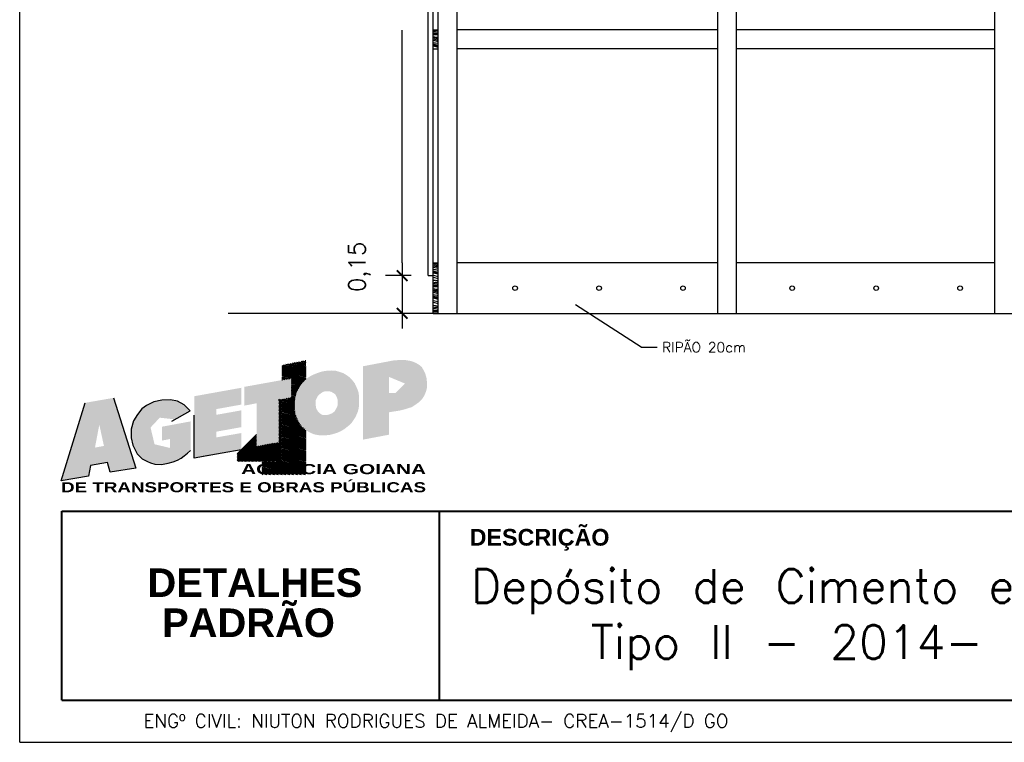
# Model space of a CAD drawing. Header units: inches. Extents: x -2.8 to 33.9, y 2.9 to 17.5.
# Tile 1 of 7: x -2.8 to 3, y 2.9 to 7.2. Entities that reach past the tile are written whole.
import ezdxf
from ezdxf.enums import TextEntityAlignment as Align

# ---------------------------------------------------------------- set-up
doc = ezdxf.new("R2010")
doc.units = ezdxf.units.IN
doc.header["$MEASUREMENT"] = 0
doc.layers.add('ESPEC', color=2, linetype='Continuous')
doc.layers.add('ESTRUT', color=12, linetype='Continuous')
doc.styles.add('REGUA80', font='simplex.shx')
doc.styles.get("Standard").update_dxf_attribs({"font": 'txt.shx', "height": 0.1})
doc.styles.add('SWISE', font='swisseb.ttf')
pattern_1 = [(0, (-0.41097, -1.22794), (0, 0.15), [0.03, -0.045, 0.015, -0.06]), (0, (-0.30597, -1.22419), (0, 0.15), [0.03, -0.12]), (0, (-0.32097, -1.21669), (0, 0.15), [0.015, -0.135]), (0, (-0.40347, -1.21294), (0, 0.15), [0.0075, -0.105, 0.0075, -0.03]), (0, (-0.35097, -1.20544), (0, 0.15), [0.03, -0.045, 0.0075, -0.0675]), (0, (-0.38847, -1.20169), (0, 0.15), [0.0225, -0.1275]), (0, (-0.35097, -1.19794), (0, 0.15), [0.045, -0.105]), (0, (-0.39597, -1.19419), (0, 0.15), [0.03, -0.12]), (0, (-0.33597, -1.19044), (0, 0.15), [0.075, -0.075]), (0, (-0.38097, -1.18294), (0, 0.15), [0.015, -0.045, 0.03, -0.06]), (0, (-0.27597, -1.17919), (0, 0.15), [0.03, -0.12]), (0, (-0.30597, -1.17544), (0, 0.15), [0.015, -0.135]), (0, (-0.33597, -1.17169), (0, 0.15), [0.015, -0.135]), (0, (-0.41097, -1.16794), (0, 0.15), [0.03, -0.12]), (0, (-0.33597, -1.16419), (0, 0.15), [0.03, -0.12]), (0, (-0.33597, -1.15669), (0, 0.15), [0.03, -0.03, 0.03, -0.06]), (0, (-0.36597, -1.14919), (0, 0.15), [0.015, -0.075, 0.03, -0.03]), (0, (-0.33597, -1.14544), (0, 0.15), [0.045, -0.105]), (0, (-0.33597, -1.13794), (0, 0.15), [0.03, -0.12]), (0, (-0.39597, -1.13419), (0, 0.15), [0.045, -0.06, 0.015, -0.03]), (0, (-0.39597, -1.12669), (0, 0.15), [0.075, -0.075]), (0, (-0.30597, -1.12294), (0, 0.15), [0.015, -0.135]), (0, (-0.35097, -1.11919), (0, 0.15), [0.03, -0.12]), (0, (-0.38097, -1.11544), (0, 0.15), [0.015, -0.06, 0.015, -0.06]), (0, (-0.39597, -1.11169), (0, 0.15), [0.015, -0.045, 0.03, -0.06]), (0, (-0.36597, -1.10794), (0, 0.15), [0.015, -0.075, 0.015, -0.045]), (0, (-0.33597, -1.10419), (0, 0.15), [0.045, -0.105]), (0, (-0.39597, -1.09669), (0, 0.15), [0.03, -0.12]), (0, (-0.32097, -1.09294), (0, 0.15), [0.015, -0.135]), (0, (-0.29097, -1.08919), (0, 0.15), [0.015, -0.135]), (14.03624, (-0.305966, -1.216687), (0.15, -5e-12), [0.01545, -0.6030158]), (14.03624, (-0.290966, -1.182937), (0.15, -5e-12), [0.01545, -0.6030158]), (14.03624, (-0.305966, -1.092937), (0.15, -5e-12), [0.01545, -0.6030158]), (14.03624, (-0.350966, -1.149187), (0.15, -5e-12), [0.01545, -0.6030158]), (14.03624, (-0.320966, -1.126687), (0.15, -5e-12), [0.01545, -0.6030158]), (14.03624, (-0.305966, -1.137937), (0.15, -5e-12), [0.01545, -0.6030158]), (14.03624, (-0.380966, -1.111687), (0.15, -5e-12), [0.01545, -0.6030158]), (14.03624, (-0.320966, -1.119187), (0.15, -5e-12), [0.01545, -0.6030158]), (14.03624, (-0.290966, -1.175437), (0.15, -5e-12), [0.0309, -0.5875658]), (14.03624, (-0.305966, -1.164187), (0.15, -5e-12), [0.0309, -0.5875658]), (14.03624, (-0.305966, -1.156687), (0.15, -5e-12), [0.0309, -0.5875658]), (165.96376, (-0.350966, -1.205437), (-0.15, -5e-12), [0.01545, -0.0309, 0.01545, -0.5566658]), (165.96376, (-0.380966, -1.182937), (-0.15, -5e-12), [0.01545, -0.6030158]), (165.96376, (-0.380966, -1.115437), (-0.15, -5e-12), [0.0309, -0.5875658]), (194.03624, (-0.305966, -1.224187), (-0.15, 5e-12), [0.01545, -0.6030158]), (345.96376, (-0.275966, -1.224187), (0.15, 5e-12), [0.01545, -0.6030158]), (345.96376, (-0.320966, -1.171687), (0.15, 5e-12), [0.01545, -0.6030158]), (345.96376, (-0.290966, -1.145437), (0.15, 5e-12), [0.01545, -0.6030158]), (345.96376, (-0.350966, -1.134187), (0.15, 5e-12), [0.01545, -0.6030158]), (345.96376, (-0.365966, -1.115437), (0.15, 5e-12), [0.01545, -0.6030158]), (345.96376, (-0.350966, -1.107937), (0.15, 5e-12), [0.01545, -0.6030158]), (345.96376, (-0.350966, -1.134187), (0.15, 5e-12), [0.01545, -0.6030158]), (345.96376, (-0.305966, -1.111687), (0.15, 5e-12), [0.0618, -0.5566658]), (345.96376, (-0.395966, -1.212937), (0.15, 5e-12), [0.0618, -0.5566658]), (345.96376, (-0.380966, -1.201687), (0.15, 5e-12), [0.0618, -0.5566658]), (345.96376, (-0.365966, -1.194187), (0.15, 5e-12), [0.01545, -0.0309, 0.0309, -0.5412158]), (345.96376, (-0.365966, -1.182937), (0.15, 5e-12), [0.0309, -0.0309, 0.0309, -0.5257658]), (345.96376, (-0.380966, -1.167937), (0.15, 5e-12), [0.0618, -0.5566658]), (345.96376, (-0.395966, -1.156687), (0.15, 5e-12), [0.0618, -0.5566658]), (345.96376, (-0.395966, -1.149187), (0.15, 5e-12), [0.0618, -0.5566658]), (345.96376, (-0.290966, -1.104187), (0.15, 5e-12), [0.01545, -0.6030158]), (345.96377, (-0.275966, -1.089187), (0.15, 3e-08), [0.0309, -0.5875658]), (345.96377, (-0.365966, -1.096687), (0.15, 3e-08), [0.0309, -0.5875658]), (345.96376, (-0.380966, -1.227937), (0.15, 3e-09), [0.0618, -0.5566658]), (345.96376, (-0.290966, -1.122937), (0.15, 3e-09), [0.04635, -0.5721158]), (345.96376, (-0.275966, -1.134187), (0.15, 3e-09), [0.0927, -0.5257658])]

# ---------------------------------------------------------------- blocks, each defined once
blk = doc.blocks.new('_ARCHTICK')
at = {"color": 0, "linetype": 'ByBlock', "lineweight": -2}
blk.add_solid([(0.398, 0.309), (0.309, 0.398), (-0.309, -0.398), (-0.398, -0.309)], dxfattribs=at)

msp = doc.modelspace()

# ---------------------------------------------------------------- hatches: boundary and pattern name
h = msp.add_hatch()
h.set_pattern_fill('MADEIRA', color=256, scale=0.15, style=0)
h.set_pattern_definition(pattern_1)
h.paths.add_polyline_path([(-0.351, 7.1438), (-0.381, 7.1438), (-0.381, 7.0313), (-0.351, 7.0313)])
h = msp.add_hatch()
h.set_pattern_fill('MADEIRA', color=256, scale=0.15, style=0)
h.set_pattern_definition(pattern_1)
h.paths.add_polyline_path([(-0.351, 5.7563), (-0.381, 5.7563), (-0.381, 5.4563), (-0.351, 5.4563)])
h = msp.add_hatch(color=152)
h.paths.add_polyline_path([(-2.2842, 4.9532), (-2.453, 4.9239), (-2.5963, 4.4595), (-2.4328, 4.4875), (-2.4218, 4.5499), (-2.319, 4.5682), (-2.3044, 4.5114), (-2.1502, 4.5352)])
h.paths.add_polyline_path([(-2.3944, 4.6575), (-2.3686, 4.7937), (-2.341, 4.6672)], flags=16)
h.paths.add_polyline_path([(-2.1436, 4.6202), (-2.1136, 4.5903), (-2.0818, 4.5739), (-2.0645, 4.5658), (-2.0373, 4.5594), (-1.9982, 4.5576), (-1.9592, 4.564), (-1.9283, 4.5721), (-1.9038, 4.583), (-1.882, 4.5948), (-1.8629, 4.6084), (-1.8429, 4.6239), (-1.8248, 4.6393), (-1.8239, 4.8135), (-1.9946, 4.7818), (-1.9946, 4.6992), (-1.9483, 4.7083), (-1.9483, 4.6554), (-2.0396, 4.6771), (-2.0635, 4.7767), (-2.0087, 4.8354), (-1.9177, 4.8253), (-1.8275, 4.8771), (-1.8638, 4.9125), (-1.9038, 4.9333), (-1.9456, 4.9415), (-1.9955, 4.9406), (-2.0436, 4.9288), (-2.0872, 4.9088), (-2.1154, 4.8871), (-2.1417, 4.8544), (-2.1653, 4.8163), (-2.179, 4.7663), (-2.179, 4.7146), (-2.1699, 4.671)])
h.paths.add_polyline_path([(-1.8029, 4.8511), (-1.8029, 4.5945), (-1.7495, 4.6043), (-1.5232, 4.644), (-1.5232, 4.744), (-1.6711, 4.7181), (-1.6711, 4.7523), (-1.5232, 4.7789), (-1.5232, 4.879), (-1.6711, 4.8525), (-1.6711, 4.8866), (-1.5232, 4.9132), (-1.5232, 5.0133), (-1.8029, 4.9631)])
h.paths.add_polyline_path([(-1.3003, 4.9433), (-1.2263, 4.9563), (-1.2263, 5.069), (-1.506, 5.0187), (-1.506, 4.9068), (-1.4321, 4.9212), (-1.4321, 4.6646), (-1.3003, 4.689)])
h.paths.add_polyline_path([(-1.1942, 4.8346), (-1.1813, 4.8073), (-1.166, 4.7856), (-1.1403, 4.7631), (-1.1195, 4.7495), (-1.0913, 4.7366), (-1.0568, 4.7302), (-1.0231, 4.7302), (-0.9933, 4.7334), (-0.9676, 4.7407), (-0.9484, 4.7471), (-0.9299, 4.7551), (-0.909, 4.768), (-0.8865, 4.7856), (-0.8696, 4.8001), (-0.856, 4.8193), (-0.8447, 4.8362), (-0.8351, 4.8571), (-0.8279, 4.8755), (-0.8239, 4.894), (-0.8215, 4.9092), (-0.8215, 4.9606), (-0.8255, 4.9879), (-0.8319, 5.0056), (-0.8407, 5.0256), (-0.848, 5.0409), (-0.864, 5.0609), (-0.8769, 5.0746), (-0.8953, 5.0882), (-0.917, 5.1011), (-0.9411, 5.1091), (-0.9612, 5.1147), (-0.9837, 5.1163), (-1.0006, 5.1155), (-1.0207, 5.1139), (-1.0399, 5.1107), (-1.0512, 5.1075), (-1.0737, 5.0995), (-1.0986, 5.0898), (-1.1211, 5.077), (-1.1427, 5.0617), (-1.1628, 5.0417), (-1.1765, 5.0216), (-1.1917, 4.9943), (-1.2022, 4.963), (-1.207, 4.9309), (-1.207, 4.8972), (-1.2038, 4.8627)])
h.paths.add_polyline_path([(-1.0737, 4.9526), (-1.0801, 4.9381), (-1.0801, 4.91), (-1.0769, 4.8908), (-1.0689, 4.8755), (-1.0536, 4.8595), (-1.0399, 4.8522), (-1.0174, 4.8506), (-0.9998, 4.8546), (-0.9837, 4.8611), (-0.9684, 4.8715), (-0.9588, 4.8884), (-0.9508, 4.9028), (-0.9484, 4.9261), (-0.95, 4.9445), (-0.9556, 4.9598), (-0.9628, 4.9734), (-0.9749, 4.9823), (-0.9893, 4.9903), (-1.0054, 4.9927), (-1.0231, 4.9927), (-1.0351, 4.9895), (-1.0464, 4.9823), (-1.0576, 4.9742), (-1.0664, 4.9654)], flags=16)
h.paths.add_polyline_path([(-0.7978, 4.7049), (-0.6444, 4.7339), (-0.6444, 4.8675), (-0.5785, 4.878), (-0.5484, 4.8855), (-0.5069, 4.8987), (-0.4655, 4.9269), (-0.4476, 4.9448), (-0.4325, 4.9683), (-0.4231, 4.9919), (-0.4165, 5.0173), (-0.4174, 5.0455), (-0.4203, 5.0719), (-0.4268, 5.0954), (-0.4372, 5.1171), (-0.4485, 5.1369), (-0.4655, 5.151), (-0.4871, 5.1632), (-0.5126, 5.1726), (-0.5502, 5.1792), (-0.5832, 5.1783), (-0.6152, 5.1764), (-0.7978, 5.1416)])
h.paths.add_polyline_path([(-0.6435, 4.9825), (-0.6435, 5.0781), (-0.5487, 5.0386), (-0.6049, 4.9825)], flags=16)
at = {"layer": 'ESTRUT'}
h = msp.add_hatch(dxfattribs=at)
h.set_pattern_fill('ANSI31', color=1, scale=0.047297, angle=120, style=0)
h.set_pattern_definition([(165, (-2.912691, 2.192619), (-0.00153018, -0.00571071), [])])
h.paths.add_polyline_path([(-1.139, 4.762), (-1.166, 4.7856), (-1.1813, 4.8073), (-1.1942, 4.8346), (-1.2038, 4.8627), (-1.207, 4.8972), (-1.207, 4.9309), (-1.2022, 4.963), (-1.1917, 4.9943), (-1.1765, 5.0216), (-1.1628, 5.0417), (-1.1427, 5.0617), (-1.139, 5.0644), (-1.139, 5.1774), (-1.2827, 5.1485), (-1.2827, 5.0589), (-1.2263, 5.069), (-1.2263, 4.9563), (-1.2827, 4.9464), (-1.2827, 4.5746), (-1.4006, 4.5746), (-1.4006, 4.4972), (-1.139, 4.4972)])
h = msp.add_hatch(dxfattribs=at)
h.set_pattern_fill('ANSI31', color=1, scale=0.047297, style=0)
h.set_pattern_definition([(45, (-2.912691, 2.192619), (-0.00418053, 0.00418053), [])])
h.paths.add_polyline_path([(-1.2827, 4.9464), (-1.3003, 4.9433), (-1.3003, 4.689), (-1.4006, 4.6704), (-1.4006, 4.5746), (-1.2827, 4.5746)])

# ---------------------------------------------------------------- linework, layer by layer
for p, q in [((-2.8427, 2.9034), (-2.8427, 17.5284)), ((-0.381, 5.4563), (-0.381, 9.5813)), ((-0.2385, 5.4563), (-0.2385, 9.6113)), ((1.314, 5.4563), (1.314, 9.6113)), ((1.4265, 5.4563), (1.4265, 9.6113)), ((2.964, 5.4563), (2.964, 9.6113)), ((-0.411, 5.6813), (-0.411, 8.9783)), ((-0.351, 7.1438), (-0.351, 8.9138)), ((-0.5653, 5.7563), (-0.5653, 7.1413)), ((-0.381, 7.1438), (-0.351, 7.1438)), ((-0.351, 7.0313), (-0.351, 7.1438)), ((1.314, 7.1438), (-0.2385, 7.1438)), ((2.964, 7.1438), (1.4265, 7.1438)), ((-0.381, 7.0313), (-0.351, 7.0313)), ((-0.351, 5.7563), (-0.351, 7.0313)), ((1.314, 7.0313), (-0.2385, 7.0313)), ((2.964, 7.0313), (1.4265, 7.0313)), ((-0.5653, 5.7563), (-0.5653, 5.4563)), ((-0.381, 5.7563), (-0.351, 5.7563)), ((-0.351, 5.4563), (-0.351, 5.7563)), ((1.314, 5.7563), (-0.2385, 5.7563)), ((2.964, 5.7563), (1.4265, 5.7563)), ((-0.511, 5.6813), (-0.6653, 5.6813)), ((-0.411, 5.6813), (-0.381, 5.6813)), ((-0.381, 5.4563), (-1.6005, 5.4563)), ((-0.511, 5.4563), (-0.6653, 5.4563)), ((-0.5653, 5.4563), (-0.5653, 5.3663)), ((-0.381, 5.4563), (-0.351, 5.4563)), ((-0.381, 5.4563), (4.6628, 5.4563)), ((0.8587, 5.2544), (0.4676, 5.5062)), ((0.8587, 5.2544), (0.9529, 5.2544)), ((-2.8427, 2.9034), (7.1573, 2.9034))]:
    msp.add_line(p, q)
at = {"lineweight": 40}
for p, q in [((-2.5927, 4.2784), (4.6073, 4.2784)), ((-2.5927, 3.1534), (-2.5927, 4.2784)), ((-0.3427, 3.1534), (-0.3427, 4.2784)), ((-2.5927, 3.1534), (4.6073, 3.1534))]:
    msp.add_line(p, q, dxfattribs=at)
for centre in [(0.1072, 5.6063), (0.6072, 5.6063), (1.1071, 5.6063), (1.7572, 5.6063), (2.2572, 5.6063), (2.7571, 5.6063)]:
    msp.add_circle(centre, 0.0137)
at = {"layer": 'ESTRUT', "color": 150}
for p, q in [((-2.2842, 4.9532), (-2.1502, 4.5352)), ((-2.5963, 4.4595), (-2.453, 4.9239)), ((-1.8029, 4.5945), (-1.8029, 4.8511)), ((-1.5232, 4.644), (-1.7495, 4.6043)), ((-1.6711, 4.6188), (-1.8029, 4.5945)), ((-2.4218, 4.5499), (-2.4328, 4.4875)), ((-2.319, 4.5682), (-2.4218, 4.5499)), ((-2.3044, 4.5114), (-2.319, 4.5682)), ((-2.1502, 4.5352), (-2.3044, 4.5114)), ((-2.4328, 4.4875), (-2.5963, 4.4595))]:
    msp.add_line(p, q, dxfattribs=at)
at = {"layer": 'ESTRUT', "color": 1}
for p, q in [((-1.5469, 4.6202), (-1.4321, 4.7351)), ((-1.5469, 4.6119), (-1.4321, 4.7267)), ((-1.5469, 4.6036), (-1.4321, 4.7183)), ((-1.5468, 4.5952), (-1.4321, 4.71)), ((-1.5468, 4.5869), (-1.4321, 4.7016)), ((-1.5468, 4.5786), (-1.4321, 4.6933)), ((-1.5424, 4.5746), (-1.4321, 4.6849)), ((-1.5341, 4.5746), (-1.4321, 4.6765)), ((-1.5257, 4.5746), (-1.4321, 4.6682)), ((-1.5173, 4.5746), (-1.4262, 4.6657)), ((-1.509, 4.5746), (-1.416, 4.6676)), ((-1.5006, 4.5746), (-1.4057, 4.6695)), ((-1.4923, 4.5746), (-1.4006, 4.6662)), ((-1.4839, 4.5746), (-1.4006, 4.6579)), ((-1.4755, 4.5746), (-1.4006, 4.6495)), ((-1.4672, 4.5746), (-1.4006, 4.6412)), ((-1.4588, 4.5746), (-1.4006, 4.6328)), ((-1.4505, 4.5746), (-1.4006, 4.6244)), ((-1.4421, 4.5746), (-1.4006, 4.6161)), ((-1.4337, 4.5746), (-1.4006, 4.6077)), ((-1.4254, 4.5746), (-1.4006, 4.5994)), ((-1.417, 4.5746), (-1.4006, 4.591)), ((-1.4087, 4.5746), (-1.4006, 4.5826))]:
    msp.add_line(p, q, dxfattribs=at)
at = {"layer": 'ESTRUT', "color": 150}
msp.add_lwpolyline([(-1.9365, 4.8144), (-1.8275, 4.8771), (-1.8638, 4.9125), (-1.9038, 4.9333), (-1.9456, 4.9415), (-1.9955, 4.9406), (-2.0436, 4.9288), (-2.0872, 4.9088), (-2.1154, 4.8871), (-2.1417, 4.8544), (-2.1653, 4.8163), (-2.179, 4.7663), (-2.179, 4.7146), (-2.1699, 4.671), (-2.1436, 4.6202), (-2.1136, 4.5903), (-2.0818, 4.5739), (-2.0645, 4.5658), (-2.0373, 4.5594), (-1.9982, 4.5576), (-1.9592, 4.564), (-1.9283, 4.5721), (-1.9038, 4.583), (-1.882, 4.5948), (-1.8629, 4.6084), (-1.8429, 4.6239), (-1.8248, 4.6393)], dxfattribs=at)

# ---------------------------------------------------------------- block references
at = {"xscale": 0.09, "yscale": 0.09, "zscale": 0.09}
for p, rotation in [((-0.5653, 5.6813), 90), ((-0.5653, 5.4563), 270)]:
    msp.add_blockref('_ARCHTICK', p, dxfattribs=dict(at, rotation=rotation))

# ---------------------------------------------------------------- texts
at = {"style": 'REGUA80'}
msp.add_text('RIPÃO 20cm', height=0.06, dxfattribs=at).set_placement((0.9829, 5.2544), align=Align.MIDDLE_LEFT)
at = {"color": 5, "style": 'SWISE'}
for s, width, p, p2 in [('AGÊNCIA GOIANA', 1.254064, (-1.5242, 4.4993), (-0.4231, 4.4993)), ('DE TRANSPORTES E OBRAS PÚBLICAS', 1.12579, (-2.5963, 4.3914), (-0.4231, 4.3914))]:
    msp.add_text(s, height=0.05991, dxfattribs=dict(at, width=width)).set_placement(p, p2, align=Align.FIT)
at = {"lineweight": 40, "style": 'SWISE'}
for s, height, p in [('DESCRIÇÃO', 0.09937, (0.2529, 4.0739)), ('DETALHES', 0.17, (-1.4421, 3.7685)), ('PADRÃO', 0.17, (-1.4802, 3.5299))]:
    msp.add_text(s, height=height, dxfattribs=at).set_placement(p, align=Align.CENTER)
at = {"insert": (-0.8191, 5.7328), "char_height": 0.1, "attachment_point": 5, "rotation": 90}
msp.add_mtext('\\A1;0,15', dxfattribs=at)
at = {"lineweight": 40, "insert": (-0.1553, 3.9331), "char_height": 0.2, "width": 4.830113, "attachment_point": 1}
msp.add_mtext('Depósito de Cimento e cal\\P    Tipo II - 2014- 10,89m{\\fISOCPEUR|b0|i0|c0|p34;²}', dxfattribs=at)
at = {"layer": 'ESPEC', "color": 3, "style": 'REGUA80'}
msp.add_text('ENGº CIVIL: NIUTON RODRIGUES DE ALMEIDA- CREA-1514/D GO', height=0.08, dxfattribs=at).set_placement((1.3778, 3.0308), align=Align.MIDDLE_RIGHT)

doc.saveas('drawing.dxf')
